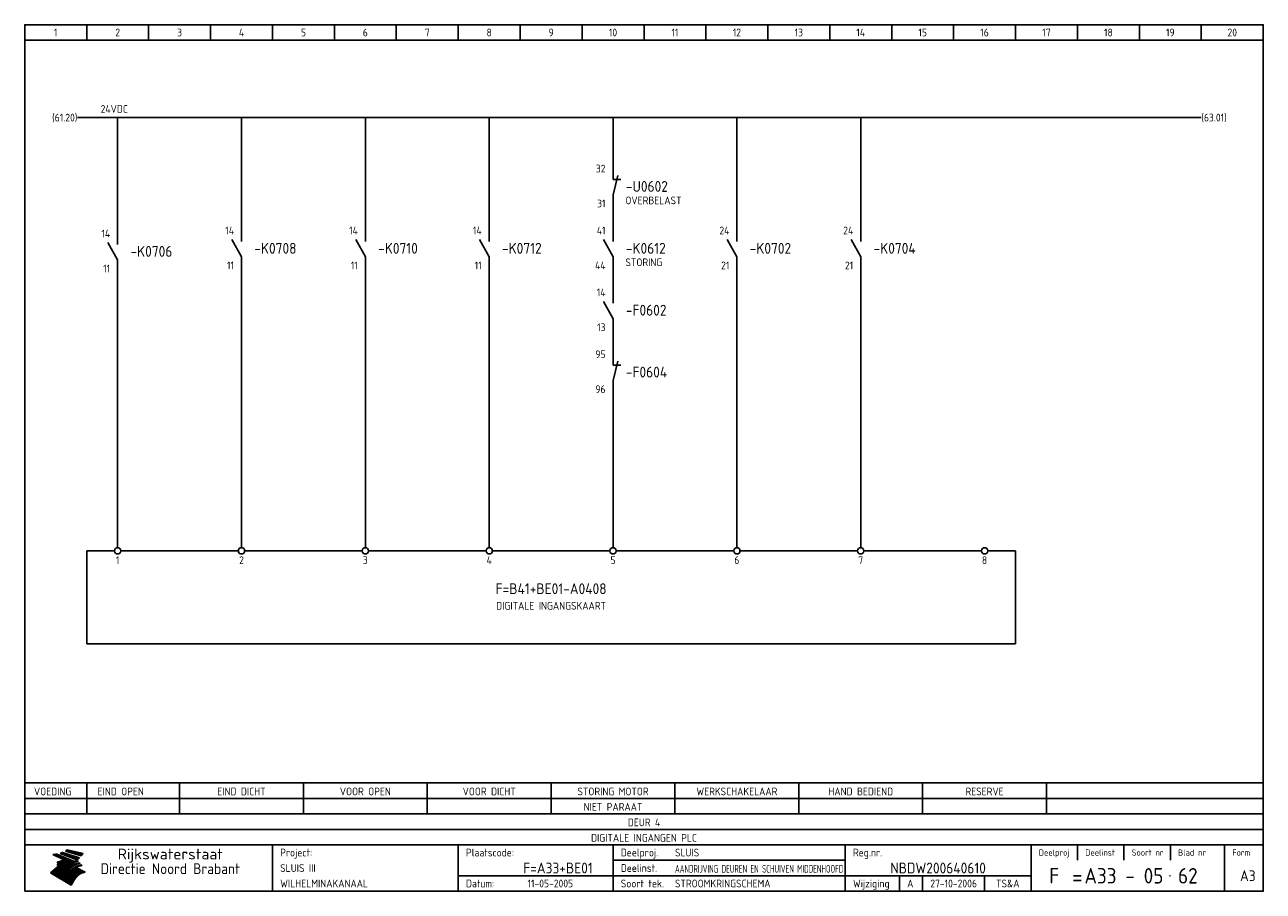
# Model space of a CAD drawing. Extents: x 10 to 410, y 10 to 290.
import ezdxf
from ezdxf.enums import TextEntityAlignment as Align

# ---------------------------------------------------------------- set-up
doc = ezdxf.new("R2010")
doc.units = 0
doc.header["$MEASUREMENT"] = 0
doc.header["$PDMODE"] = 1
for name, color, linetype in [('0-25', 7, 'CONTINUOUS'), ('0-35', 2, 'CONTINUOUS'), ('0-50', 3, 'CONTINUOUS'), ('B-25', 7, 'CONTINUOUS'), ('B-35', 2, 'CONTINUOUS'), ('S-25', 7, 'CONTINUOUS')]:
    doc.layers.add(name, color=color, linetype=linetype)
doc.styles.add('ISO', font='iso.shx')
doc.styles.get("Standard").update_dxf_attribs({"font": 'iso.shx'})

# ---------------------------------------------------------------- blocks, each defined once
blk = doc.blocks.new('0034')
at = {"layer": 'S-25'}
for p, q in [((0, 0), (0, -5)), ((0, -10), (-3.12, -4.38)), ((0, -10), (0, -15))]:
    blk.add_line(p, q, dxfattribs=at)
at = {"layer": 'B-25'}
for tag, p in [('KN1', (-2.43, -2.73)), ('KN2', (-2.43, -14.01))]:
    blk.add_attdef(tag, text='', height=2.5, dxfattribs=at).set_placement(p, align=Align.RIGHT)
blk.add_attdef('OM1', (4, -13.01), '', height=2.5, dxfattribs=at)
at = {"layer": 'B-35'}
blk.add_attdef('KT', (4.14, -8.99), '', height=3.5, dxfattribs=at)
blk = doc.blocks.new('0035')
at = {"layer": 'S-25'}
blk.add_circle((0, 0), 1, dxfattribs=at)
at = {"layer": 'B-25'}
blk.add_attdef('OM1', text='', height=2.5, dxfattribs=at).set_placement((0, -3.01), align=Align.MIDDLE)
blk = doc.blocks.new('KADERA3')
at = {"layer": '0-25'}
for p, q in [((30, 285), (30, 290)), ((50, 285), (50, 290)), ((70, 285), (70, 290)), ((90, 285), (90, 290)), ((110, 285), (110, 290)), ((130, 285), (130, 290)), ((150, 285), (150, 290)), ((170, 285), (170, 290)), ((190, 285), (190, 290)), ((210, 285), (210, 290)), ((230, 285), (230, 290)), ((250, 285), (250, 290)), ((270, 285), (270, 290)), ((290, 285), (290, 290)), ((310, 285), (310, 290)), ((330, 285), (330, 290)), ((350, 285), (350, 290)), ((370, 285), (370, 290)), ((390, 285), (390, 290)), ((10, 285), (410, 285)), ((410, 35), (10, 35)), ((410, 30), (10, 30)), ((350, 25), (350, 20)), ((365, 25), (365, 20)), ((380, 25), (380, 20)), ((200, 20), (275, 20)), ((150, 15), (335, 15)), ((292.5, 15), (292.5, 10)), ((300, 15), (300, 10)), ((320, 15), (320, 10))]:
    blk.add_line(p, q, dxfattribs=at)
at = {"layer": '0-25', "color": 7}
for p, q in [((19.1, 21.89), (25.12, 19)), ((19.1, 21.89), (25.12, 19)), ((19.17, 21.86), (20.7, 21.86)), ((19.29, 21.8), (20.83, 21.8)), ((19.4, 21.75), (20.96, 21.75)), ((19.52, 21.69), (21.09, 21.69)), ((19.64, 21.63), (21.22, 21.63)), ((19.74, 21.92), (20.56, 21.92)), ((19.75, 21.58), (21.36, 21.58)), ((19.87, 21.52), (21.49, 21.52)), ((19.99, 21.47), (21.62, 21.47)), ((20.11, 21.41), (21.75, 21.41)), ((20.22, 21.35), (21.88, 21.35)), ((20.25, 21.97), (20.43, 21.97)), ((20.34, 21.3), (22.02, 21.3)), ((20.38, 21.99), (26.02, 19.59)), ((20.38, 21.99), (26.02, 19.59)), ((20.46, 21.24), (22.15, 21.24)), ((20.57, 21.18), (22.28, 21.18)), ((20.69, 21.13), (22.41, 21.13)), ((20.81, 21.07), (22.55, 21.07)), ((20.92, 21.02), (22.68, 21.02)), ((21.04, 20.96), (22.81, 20.96)), ((21.16, 20.9), (22.94, 20.9)), ((21.27, 20.85), (23.07, 20.85)), ((21.39, 20.79), (23.21, 20.79)), ((21.47, 22.25), (26.83, 20.19)), ((21.47, 22.25), (26.83, 20.19)), ((21.49, 22.25), (23.07, 22.25)), ((21.51, 20.73), (23.34, 20.73)), ((21.6, 22.2), (23.25, 22.2)), ((21.63, 20.68), (23.47, 20.68)), ((21.65, 22.31), (22.89, 22.31)), ((21.74, 20.62), (23.6, 20.62)), ((21.75, 22.14), (23.42, 22.14)), ((21.8, 22.37), (22.71, 22.37)), ((21.86, 20.57), (23.73, 20.57)), ((21.9, 22.08), (23.6, 22.08)), ((21.94, 22.42), (22.53, 22.42)), ((21.98, 20.51), (23.87, 20.51)), ((22.04, 22.03), (23.78, 22.03)), ((22.06, 22.48), (22.36, 22.48)), ((22.09, 20.45), (24, 20.45)), ((22.18, 22.53), (27.65, 20.8)), ((22.18, 22.53), (27.65, 20.8)), ((22.19, 21.97), (23.96, 21.97)), ((22.21, 20.4), (24.13, 20.4)), ((22.33, 20.34), (24.26, 20.34)), ((22.34, 21.92), (24.13, 21.92)), ((22.37, 20), (23.08, 20)), ((22.44, 20.28), (24.4, 20.28)), ((22.48, 21.86), (24.31, 21.86)), ((22.49, 20.06), (23.04, 20.06)), ((22.56, 20.23), (24.53, 20.23)), ((22.61, 20.12), (22.93, 20.12)), ((22.63, 21.8), (24.49, 21.8)), ((22.68, 20.17), (24.66, 20.17)), ((22.71, 20.17), (22.82, 20.17)), ((23.11, 20.02), (22.77, 20.2)), ((23.11, 20.02), (22.77, 20.2)), ((22.78, 21.75), (24.67, 21.75)), ((22.79, 20.12), (24.79, 20.12)), ((22.91, 20.06), (24.92, 20.06)), ((22.92, 21.69), (24.85, 21.69)), ((23.03, 20), (25.06, 20)), ((23.07, 21.63), (25.02, 21.63)), ((23.14, 22.99), (28.22, 21.46)), ((23.14, 22.99), (28.22, 21.46)), ((23.15, 22.98), (25.33, 22.98)), ((23.22, 21.58), (25.2, 21.58)), ((23.23, 23.04), (25.09, 23.04)), ((23.32, 23.1), (24.84, 23.1)), ((23.34, 22.93), (25.57, 22.93)), ((23.36, 21.52), (25.38, 21.52)), ((23.4, 23.15), (24.6, 23.15)), ((23.49, 23.21), (24.36, 23.21)), ((23.51, 21.47), (25.56, 21.47)), ((23.52, 22.87), (25.81, 22.87)), ((23.57, 23.27), (24.12, 23.27)), ((23.64, 23.32), (23.87, 23.32)), ((23.66, 21.41), (25.74, 21.41)), ((23.7, 23.36), (28.82, 22.17)), ((23.7, 23.36), (28.82, 22.17)), ((23.71, 22.82), (26.06, 22.82)), ((23.8, 21.35), (25.91, 21.35)), ((23.9, 22.76), (26.3, 22.76)), ((23.95, 21.3), (26.09, 21.3)), ((24.09, 22.7), (26.54, 22.7)), ((24.09, 21.24), (26.27, 21.24)), ((24.24, 21.18), (26.45, 21.18)), ((24.27, 22.65), (26.78, 22.65)), ((24.39, 21.13), (26.62, 21.13)), ((24.46, 22.59), (27.03, 22.59)), ((24.53, 21.07), (26.8, 21.07)), ((24.65, 22.53), (27.27, 22.53)), ((24.68, 21.02), (26.98, 21.02)), ((24.83, 20.96), (27.16, 20.96)), ((24.84, 22.48), (27.51, 22.48)), ((24.97, 20.9), (27.34, 20.9)), ((25.02, 22.42), (27.75, 22.42)), ((25.12, 20.85), (27.51, 20.85)), ((25.21, 22.37), (28, 22.37)), ((25.27, 20.79), (27.63, 20.79)), ((25.4, 22.31), (28.24, 22.31)), ((25.41, 20.73), (27.57, 20.73)), ((25.56, 20.68), (27.51, 20.68)), ((25.58, 22.25), (28.48, 22.25)), ((25.71, 20.62), (27.44, 20.62)), ((25.77, 22.2), (28.72, 22.2)), ((25.85, 20.57), (27.37, 20.57)), ((25.96, 22.14), (28.79, 22.14)), ((26, 20.51), (27.29, 20.51)), ((26.15, 22.08), (28.75, 22.08)), ((26.15, 20.45), (27.22, 20.45)), ((26.29, 20.4), (27.14, 20.4)), ((26.33, 22.03), (28.71, 22.03)), ((26.44, 20.34), (27.06, 20.34)), ((26.52, 21.97), (28.66, 21.97)), ((26.59, 20.28), (26.97, 20.28)), ((26.71, 21.92), (28.62, 21.92)), ((26.73, 20.23), (26.89, 20.23)), ((26.9, 21.86), (28.57, 21.86)), ((27.08, 21.8), (28.52, 21.8)), ((27.27, 21.75), (28.48, 21.75)), ((27.46, 21.69), (28.43, 21.69)), ((27.65, 21.63), (28.38, 21.63)), ((27.83, 21.58), (28.33, 21.58)), ((28.02, 21.52), (28.28, 21.52)), ((28.21, 21.47), (28.22, 21.47)), ((20.58, 17.88), (18.3, 16)), ((20.58, 17.88), (18.3, 16)), ((24.94, 11.97), (18.3, 16)), ((24.94, 11.97), (18.3, 16)), ((18.31, 16.01), (20.96, 16.01)), ((18.38, 16.07), (21.46, 16.07)), ((18.45, 16.12), (21.88, 16.12)), ((18.52, 16.18), (22.15, 16.18)), ((18.59, 16.23), (22.38, 16.23)), ((18.65, 16.29), (22.58, 16.29)), ((18.72, 16.35), (22.75, 16.35)), ((18.79, 16.4), (22.91, 16.4)), ((18.86, 16.46), (20.6, 16.46)), ((18.93, 16.52), (20.6, 16.52)), ((18.99, 16.57), (20.6, 16.57)), ((19.06, 16.63), (20.6, 16.63)), ((19.13, 16.68), (20.6, 16.68)), ((19.2, 16.74), (20.6, 16.74)), ((19.27, 16.8), (20.6, 16.8)), ((19.33, 16.85), (21.07, 16.85)), ((19.4, 16.91), (21.55, 16.91)), ((19.47, 16.97), (21.88, 16.97)), ((19.54, 17.02), (22.13, 17.02)), ((19.61, 17.08), (22.34, 17.08)), ((19.67, 17.13), (20.6, 17.13)), ((19.74, 17.19), (20.6, 17.19)), ((19.81, 17.25), (20.6, 17.25)), ((19.88, 17.3), (20.6, 17.3)), ((19.95, 17.36), (20.6, 17.36)), ((20.01, 17.42), (20.6, 17.42)), ((20.08, 17.47), (20.93, 17.47)), ((20.15, 17.53), (21.26, 17.53)), ((20.22, 17.58), (21.51, 17.58)), ((20.29, 17.64), (21.72, 17.64)), ((20.35, 17.7), (21.9, 17.7)), ((20.42, 17.75), (22.07, 17.75)), ((20.49, 17.81), (22.22, 17.81)), ((20.56, 17.87), (22.36, 17.87)), ((20.6, 19.11), (20.58, 19.51)), ((20.6, 19.11), (20.58, 19.51)), ((20.58, 19.5), (22.09, 19.5)), ((20.58, 19.44), (21.95, 19.44)), ((20.59, 19.38), (21.79, 19.38)), ((20.59, 19.33), (21.62, 19.33)), ((20.59, 19.27), (21.42, 19.27)), ((20.6, 19.22), (21.2, 19.22)), ((20.6, 19.16), (20.93, 19.16)), ((20.6, 19.11), (20.69, 19.12)), ((20.6, 19.11), (20.69, 19.12)), ((20.6, 18.79), (20.77, 18.81)), ((20.6, 18.79), (20.77, 18.81)), ((20.6, 18.29), (20.6, 18.79)), ((20.6, 18.29), (20.6, 18.79)), ((20.6, 18.77), (22.46, 18.77)), ((20.6, 18.71), (22.33, 18.71)), ((20.6, 18.65), (22.19, 18.65)), ((20.6, 18.6), (22.04, 18.6)), ((20.6, 18.54), (21.87, 18.54)), ((20.6, 18.48), (21.68, 18.48)), ((20.6, 18.43), (21.46, 18.43)), ((20.6, 18.37), (21.21, 18.37)), ((20.6, 18.32), (20.87, 18.32)), ((20.6, 18.29), (20.88, 18.32)), ((20.6, 18.29), (20.88, 18.32)), ((20.6, 17.88), (20.86, 17.91)), ((20.6, 17.88), (20.86, 17.91)), ((20.6, 17.43), (20.97, 17.48)), ((20.6, 17.43), (20.97, 17.48)), ((20.6, 17.43), (20.6, 17.09)), ((20.6, 17.43), (20.6, 17.09)), ((20.6, 17.09), (21.26, 17.16)), ((20.6, 17.09), (21.26, 17.16)), ((20.6, 16.8), (21.37, 16.89)), ((20.6, 16.8), (21.37, 16.89)), ((20.6, 16.8), (20.6, 16.45)), ((20.6, 16.8), (20.6, 16.45)), ((20.6, 16.45), (21.56, 16.56)), ((20.6, 16.45), (21.56, 16.56)), ((20.6, 15.97), (21.67, 16.09)), ((20.6, 15.97), (21.67, 16.09)), ((20.7, 16.46), (23.06, 16.46)), ((20.9, 19.55), (22.23, 19.55)), ((20.9, 18.82), (22.59, 18.82)), ((20.98, 17.92), (22.5, 17.92)), ((21.02, 17.13), (22.53, 17.13)), ((21.19, 19.61), (22.35, 19.61)), ((21.2, 16.52), (23.2, 16.52)), ((21.32, 18.88), (22.71, 18.88)), ((21.32, 17.98), (22.62, 17.98)), ((21.42, 19.67), (22.47, 19.67)), ((21.47, 17.19), (22.7, 17.19)), ((21.59, 18.03), (22.74, 18.03)), ((21.61, 18.93), (22.82, 18.93)), ((21.62, 19.72), (22.59, 19.72)), ((21.72, 16.57), (23.32, 16.57)), ((21.77, 17.25), (22.85, 17.25)), ((21.8, 19.78), (22.69, 19.78)), ((21.8, 18.09), (22.85, 18.09)), ((21.84, 18.99), (22.92, 18.99)), ((21.96, 19.83), (22.79, 19.83)), ((21.99, 18.15), (22.95, 18.15)), ((22.01, 17.3), (22.99, 17.3)), ((22.03, 19.05), (23.03, 19.05)), ((22.1, 16.63), (23.44, 16.63)), ((22.11, 19.89), (22.89, 19.89)), ((22.16, 18.2), (23.05, 18.2)), ((22.21, 19.1), (23.12, 19.1)), ((22.21, 17.36), (23.12, 17.36)), ((22.24, 19.95), (22.99, 19.95)), ((22.31, 18.26), (23.15, 18.26)), ((22.36, 19.16), (23.22, 19.16)), ((22.38, 16.68), (23.56, 16.68)), ((22.39, 17.42), (23.24, 17.42)), ((22.45, 18.32), (23.24, 18.32)), ((22.51, 19.22), (23.3, 19.22)), ((22.56, 17.47), (23.36, 17.47)), ((22.59, 18.37), (23.33, 18.37)), ((22.6, 16.74), (23.66, 16.74)), ((22.64, 19.27), (23.39, 19.27)), ((22.71, 18.43), (23.42, 18.43)), ((22.71, 17.53), (23.47, 17.53)), ((22.77, 19.33), (23.47, 19.33)), ((22.79, 16.8), (23.77, 16.8)), ((22.83, 18.48), (23.5, 18.48)), ((22.84, 17.58), (23.57, 17.58)), ((22.89, 19.38), (23.55, 19.38)), ((22.94, 18.54), (23.58, 18.54)), ((22.96, 16.85), (23.86, 16.85)), ((22.97, 17.64), (23.67, 17.64)), ((23, 19.44), (23.63, 19.44)), ((23.04, 18.6), (23.66, 18.6)), ((23.1, 19.5), (23.72, 19.5)), ((23.1, 17.7), (23.77, 17.7)), ((23.12, 16.91), (23.96, 16.91)), ((23.14, 18.65), (23.74, 18.65)), ((23.15, 19.95), (25.19, 19.95)), ((23.21, 19.55), (23.8, 19.55)), ((23.21, 17.75), (23.86, 17.75)), ((23.21, 16.01), (28.9, 16.01)), ((23.24, 18.71), (23.82, 18.71)), ((23.26, 19.89), (25.32, 19.89)), ((23.26, 16.97), (24.05, 16.97)), ((23.3, 19.61), (23.88, 19.61)), ((23.32, 17.81), (23.95, 17.81)), ((23.33, 18.77), (23.91, 18.77)), ((23.37, 16.07), (29.08, 16.07)), ((23.38, 19.83), (25.45, 19.83)), ((23.39, 19.67), (23.81, 19.67)), ((23.39, 17.02), (24.14, 17.02)), ((23.42, 18.82), (23.99, 18.82)), ((23.42, 17.87), (24.03, 17.87)), ((23.45, 19.7), (23.58, 19.79)), ((23.45, 19.7), (23.58, 19.79)), ((23.48, 19.72), (23.7, 19.72)), ((23.5, 19.78), (25.58, 19.78)), ((23.51, 18.88), (24.07, 18.88)), ((23.51, 16.12), (29.27, 16.12)), ((23.52, 17.92), (24.11, 17.92)), ((23.52, 17.08), (24.22, 17.08)), ((23.54, 18.9), (24.3, 19.42)), ((23.54, 18.9), (24.3, 19.42)), ((23.56, 19.78), (23.59, 19.78)), ((23.56, 19.39), (23.9, 19.62)), ((23.56, 19.39), (23.9, 19.62)), ((23.58, 19.79), (23.9, 19.62)), ((23.58, 19.79), (23.9, 19.62)), ((23.59, 18.93), (24.15, 18.93)), ((23.61, 19.72), (25.72, 19.72)), ((23.62, 17.98), (24.2, 17.98)), ((23.63, 17.13), (24.3, 17.13)), ((23.65, 18.59), (24.62, 19.25)), ((23.65, 18.59), (24.62, 19.25)), ((29.41, 16.17), (23.65, 16.17)), ((23.67, 18.99), (24.23, 18.99)), ((23.71, 18.03), (24.28, 18.03)), ((23.73, 19.67), (25.85, 19.67)), ((23.75, 19.05), (24.32, 19.05)), ((23.75, 17.19), (24.38, 17.19)), ((23.77, 16.23), (29.47, 16.23)), ((23.79, 18.09), (24.36, 18.09)), ((23.83, 19.1), (24.4, 19.1)), ((23.85, 19.61), (25.98, 19.61)), ((23.85, 17.25), (24.46, 17.25)), ((23.88, 18.15), (24.44, 18.15)), ((23.89, 16.29), (29.36, 16.29)), ((23.92, 19.16), (24.48, 19.16)), ((23.94, 18.19), (25.23, 19.07)), ((23.94, 18.19), (25.23, 19.07)), ((23.95, 17.3), (24.55, 17.3)), ((23.96, 19.55), (25.96, 19.55)), ((23.96, 18.2), (24.53, 18.2)), ((24, 19.22), (24.56, 19.22)), ((24, 16.35), (29.24, 16.35)), ((24.04, 18.26), (24.61, 18.26)), ((24.05, 17.36), (24.63, 17.36)), ((24.06, 17.88), (25.34, 18.76)), ((24.06, 17.88), (25.34, 18.76)), ((24.08, 19.5), (25.88, 19.5)), ((24.08, 19.27), (24.58, 19.27)), ((24.11, 16.4), (29.13, 16.4)), ((24.13, 18.32), (24.69, 18.32)), ((24.14, 17.42), (24.71, 17.42)), ((24.16, 19.33), (24.47, 19.33)), ((24.2, 19.44), (25.79, 19.44)), ((24.21, 18.37), (24.77, 18.37)), ((24.21, 16.46), (29.02, 16.46)), ((24.23, 17.47), (24.79, 17.47)), ((24.24, 17.48), (25.52, 18.36)), ((24.24, 17.48), (25.52, 18.36)), ((24.25, 19.38), (24.36, 19.38)), ((24.29, 18.43), (24.85, 18.43)), ((24.3, 19.42), (24.62, 19.25)), ((24.3, 19.42), (24.62, 19.25)), ((24.31, 19.38), (25.71, 19.38)), ((24.31, 17.53), (24.87, 17.53)), ((24.31, 16.52), (28.91, 16.52)), ((24.35, 17.17), (25.64, 18.05)), ((24.35, 17.17), (25.64, 18.05)), ((24.37, 18.48), (24.94, 18.48)), ((24.39, 17.58), (24.96, 17.58)), ((24.4, 16.57), (28.79, 16.57)), ((24.43, 19.33), (25.62, 19.33)), ((24.45, 18.54), (25.02, 18.54)), ((24.47, 17.64), (25.04, 17.64)), ((24.49, 16.63), (28.68, 16.63)), ((24.54, 18.6), (25.1, 18.6)), ((24.55, 19.27), (25.54, 19.27)), ((24.56, 17.7), (25.12, 17.7)), ((24.57, 16.68), (28.57, 16.68)), ((24.62, 18.65), (25.18, 18.65)), ((24.63, 16.72), (25.91, 17.6)), ((24.63, 16.72), (25.91, 17.6)), ((24.64, 17.75), (25.2, 17.75)), ((24.66, 16.74), (28.45, 16.74)), ((24.67, 19.22), (25.45, 19.22)), ((24.7, 18.71), (25.27, 18.71)), ((24.72, 17.81), (25.29, 17.81)), ((24.74, 16.8), (28.34, 16.8)), ((24.78, 19.16), (25.37, 19.16)), ((24.78, 18.77), (25.34, 18.77)), ((24.8, 17.87), (25.37, 17.87)), ((24.82, 16.85), (28.23, 16.85)), ((24.87, 18.82), (25.4, 18.82)), ((24.89, 17.92), (25.45, 17.92)), ((24.9, 19.1), (25.28, 19.1)), ((24.9, 16.91), (28.11, 16.91)), ((24.95, 18.88), (25.45, 18.88)), ((24.97, 17.98), (25.53, 17.98)), ((24.99, 16.97), (28, 16.97)), ((25.02, 19.05), (25.2, 19.05)), ((25.03, 18.93), (25.51, 18.93)), ((25.05, 18.03), (25.61, 18.03)), ((25.07, 17.02), (27.89, 17.02)), ((25.11, 18.99), (25.57, 18.99)), ((26.02, 19.59), (25.12, 19)), ((26.02, 19.59), (25.12, 19)), ((25.13, 18.09), (25.68, 18.09)), ((25.15, 17.08), (27.77, 17.08)), ((25.19, 19.05), (25.63, 19.05)), ((25.21, 18.15), (25.75, 18.15)), ((25.23, 17.13), (27.66, 17.13)), ((25.26, 19.1), (25.7, 19.1)), ((25.3, 18.2), (25.82, 18.2)), ((25.31, 17.19), (27.55, 17.19)), ((25.33, 19.16), (25.77, 19.16)), ((25.38, 18.26), (25.89, 18.26)), ((25.39, 19.22), (25.85, 19.22)), ((25.4, 17.25), (27.43, 17.25)), ((25.46, 18.32), (25.97, 18.32)), ((25.47, 19.27), (25.93, 19.27)), ((25.48, 17.3), (27.32, 17.3)), ((25.54, 19.33), (26.03, 19.33)), ((25.54, 18.37), (26.06, 18.37)), ((25.56, 17.36), (27.21, 17.36)), ((25.62, 18.43), (26.14, 18.43)), ((25.63, 19.38), (26.13, 19.38)), ((25.64, 17.42), (27.1, 17.42)), ((25.7, 18.48), (26.24, 18.48)), ((25.72, 19.44), (26.24, 19.44)), ((25.73, 17.47), (26.98, 17.47)), ((25.79, 18.54), (26.34, 18.54)), ((25.81, 17.53), (26.87, 17.53)), ((25.82, 19.5), (26.36, 19.5)), ((25.89, 18.6), (26.46, 18.6)), ((25.89, 17.58), (26.76, 17.58)), ((25.93, 19.55), (26.53, 19.55)), ((25.96, 17.64), (26.64, 17.64)), ((25.99, 18.65), (26.58, 18.65)), ((26.04, 17.7), (26.59, 17.7)), ((26.06, 19.61), (26.85, 19.61)), ((26.1, 18.71), (26.72, 18.71)), ((26.12, 17.75), (26.67, 17.75)), ((26.2, 17.81), (26.76, 17.81)), ((26.21, 19.67), (27.23, 19.67)), ((26.23, 18.77), (26.89, 18.77)), ((26.29, 17.87), (26.86, 17.87)), ((26.37, 18.82), (27.09, 18.82)), ((26.39, 17.92), (26.97, 17.92)), ((26.44, 19.72), (27.18, 19.72)), ((26.49, 17.98), (27.09, 17.98)), ((26.53, 18.88), (27.34, 18.88)), ((26.56, 17.68), (29.54, 16.2)), ((26.56, 17.68), (29.54, 16.2)), ((26.6, 18.03), (27.22, 18.03)), ((26.72, 18.09), (27.38, 18.09)), ((26.73, 18.93), (27.66, 18.93)), ((26.85, 18.15), (27.56, 18.15)), ((26.99, 18.99), (27.9, 18.99)), ((27, 18.2), (27.8, 18.2)), ((27.13, 19.78), (27.25, 19.64)), ((27.13, 19.78), (27.25, 19.64)), ((27.18, 18.26), (28.13, 18.26)), ((27.26, 19.05), (27.84, 19.05)), ((27.39, 18.32), (28.47, 18.32)), ((27.7, 18.37), (28.49, 18.37)), ((27.78, 19.1), (27.93, 18.96)), ((27.78, 19.1), (27.93, 18.96)), ((28, 18.43), (28.44, 18.43)), ((28.29, 15.83), (29.54, 16.2)), ((28.29, 15.83), (29.54, 16.2)), ((28.39, 18.48), (28.54, 18.32)), ((28.39, 18.48), (28.54, 18.32)), ((29.54, 16.2), (29.45, 16.17)), ((29.54, 16.2), (29.45, 16.17)), ((29.46, 16.18), (29.47, 16.18)), ((18.38, 15.95), (20.6, 15.95)), ((18.47, 15.9), (20.6, 15.9)), ((18.57, 15.84), (20.6, 15.84)), ((18.66, 15.78), (20.6, 15.78)), ((18.75, 15.73), (20.6, 15.73)), ((18.85, 15.67), (20.6, 15.67)), ((18.94, 15.62), (20.6, 15.62)), ((19.03, 15.56), (27.83, 15.56)), ((19.12, 15.5), (27.75, 15.5)), ((19.22, 15.45), (27.66, 15.45)), ((19.31, 15.39), (27.58, 15.39)), ((19.4, 15.33), (27.5, 15.33)), ((19.49, 15.28), (27.43, 15.28)), ((19.59, 15.22), (27.36, 15.22)), ((19.68, 15.17), (27.29, 15.17)), ((19.77, 15.11), (27.22, 15.11)), ((19.86, 15.05), (27.15, 15.05)), ((19.96, 15), (27.09, 15)), ((20.05, 14.94), (27.02, 14.94)), ((20.14, 14.88), (26.96, 14.88)), ((20.24, 14.83), (26.9, 14.83)), ((20.33, 14.77), (26.84, 14.77)), ((20.42, 14.72), (26.79, 14.72)), ((20.51, 14.66), (26.73, 14.66)), ((20.6, 15.97), (20.6, 15.58)), ((20.6, 15.97), (20.6, 15.58)), ((20.6, 15.58), (21.95, 15.73)), ((20.6, 15.58), (21.95, 15.73)), ((20.61, 14.6), (26.68, 14.6)), ((20.7, 14.55), (26.62, 14.55)), ((20.79, 14.49), (26.57, 14.49)), ((20.88, 14.43), (26.52, 14.43)), ((20.94, 15.62), (27.92, 15.62)), ((20.98, 14.38), (26.47, 14.38)), ((21.07, 14.32), (26.42, 14.32)), ((21.16, 14.27), (26.38, 14.27)), ((21.25, 14.21), (26.33, 14.21)), ((21.35, 14.15), (26.29, 14.15)), ((21.44, 14.1), (26.24, 14.1)), ((21.45, 15.67), (28.01, 15.67)), ((21.53, 14.04), (26.2, 14.04)), ((21.63, 13.98), (26.16, 13.98)), ((21.72, 13.93), (26.12, 13.93)), ((21.81, 13.87), (26.08, 13.87)), ((21.9, 13.82), (26.04, 13.82)), ((21.96, 15.73), (28.11, 15.73)), ((22, 13.76), (26, 13.76)), ((22.09, 13.7), (25.96, 13.7)), ((22.18, 13.65), (25.93, 13.65)), ((22.27, 13.59), (25.89, 13.59)), ((22.34, 15.78), (28.21, 15.78)), ((22.37, 13.53), (25.86, 13.53)), ((22.46, 13.48), (25.82, 13.48)), ((22.55, 13.42), (25.79, 13.42)), ((22.62, 15.84), (28.33, 15.84)), ((22.65, 13.37), (25.76, 13.37)), ((22.74, 13.31), (25.73, 13.31)), ((22.83, 13.25), (25.69, 13.25)), ((22.84, 15.9), (28.52, 15.9)), ((22.92, 13.2), (25.66, 13.2)), ((23.02, 13.14), (25.63, 13.14)), ((23.04, 15.95), (28.71, 15.95)), ((23.11, 13.08), (25.59, 13.08)), ((23.2, 13.03), (25.56, 13.03)), ((23.29, 12.97), (25.53, 12.97)), ((23.39, 12.92), (25.5, 12.92)), ((23.48, 12.86), (25.46, 12.86)), ((23.57, 12.8), (25.43, 12.8)), ((23.66, 12.75), (25.4, 12.75)), ((23.76, 12.69), (25.36, 12.69)), ((23.85, 12.63), (25.33, 12.63)), ((23.94, 12.58), (25.3, 12.58)), ((24.04, 12.52), (25.26, 12.52)), ((24.13, 12.47), (25.23, 12.47)), ((24.22, 12.41), (25.2, 12.41)), ((24.31, 12.35), (25.17, 12.35)), ((24.41, 12.3), (25.13, 12.3)), ((24.5, 12.24), (25.1, 12.24)), ((24.59, 12.18), (25.07, 12.18)), ((24.68, 12.13), (25.03, 12.13)), ((24.78, 12.07), (25, 12.07)), ((24.87, 12.02), (24.97, 12.02)), ((24.94, 11.97), (25.81, 13.45)), ((24.94, 11.97), (25.81, 13.45))]:
    blk.add_line(p, q, dxfattribs=at)
for centre, radius, start, end in [((19.15, 29.7), 7.8, 269.6055, 279.0886), ((19.15, 29.7), 7.8, 269.6055, 279.0886), ((19.93, 25.38), 5.91, 276.3402, 298.7463), ((19.93, 25.38), 5.91, 276.3402, 298.7463), ((19.84, 25.09), 6.03, 278.129, 302.868), ((19.84, 25.09), 6.03, 278.129, 302.868), ((19.84, 27.26), 5.27, 288.0217, 296.3084), ((19.84, 27.26), 5.27, 288.0217, 296.3084), ((20.49, 27.56), 5.28, 300.0654, 307.393), ((20.49, 27.56), 5.28, 300.0654, 307.393), ((24.11, 24.7), 5.26, 301.1147, 312.2814), ((24.11, 24.7), 5.26, 301.1147, 312.2814), ((21.95, 27.32), 8.59, 316.9248, 323.1399), ((21.95, 27.32), 8.59, 316.9248, 323.1399), ((20.21, 23.78), 5.91, 273.6149, 304.3803), ((20.21, 23.78), 5.91, 273.6149, 304.3803), ((20.35, 24.56), 5.76, 274.164, 302.5474), ((20.35, 24.56), 5.76, 274.164, 302.5474), ((20.05, 24.28), 6.02, 277.9472, 305.7139), ((20.05, 24.28), 6.02, 277.9472, 305.7139), ((20.04, 23.49), 6.09, 278.8115, 306.4242), ((20.04, 23.49), 6.09, 278.8115, 306.4242), ((20.53, 23.07), 5.96, 277.0519, 304.973), ((20.53, 23.07), 5.96, 277.0519, 304.973), ((20.72, 22.76), 5.91, 276.3402, 304.3803), ((20.72, 22.76), 5.91, 276.3402, 304.3803), ((21.06, 22.34), 5.81, 274.9043, 303.1745), ((21.06, 22.34), 5.81, 274.9043, 303.1745), ((20.82, 22.06), 6.04, 278.1111, 305.8489), ((20.82, 22.06), 6.04, 278.1111, 305.8489), ((21.3, 21.6), 5.91, 276.3402, 304.3803), ((21.3, 21.6), 5.91, 276.3402, 304.3803), ((27.05, 17.17), 2.63, 107.4286, 133.7799), ((27.05, 17.17), 2.63, 107.4286, 133.7799), ((27.45, 16.91), 2.81, 110.4143, 138.7411), ((27.45, 16.91), 2.81, 110.4143, 138.7411), ((27.57, 15.64), 3.4, 98.1566, 126.9045), ((27.57, 15.64), 3.4, 98.1566, 126.9045), ((27.91, 15.54), 3.39, 100.5835, 132.088), ((27.91, 15.54), 3.39, 100.5835, 132.088), ((28.21, 14.74), 3.67, 95.7581, 128.7216), ((28.21, 14.74), 3.67, 95.7581, 128.7216), ((27.01, 16.84), 2.93, 87.7348, 104.8316), ((27.01, 16.84), 2.93, 87.7348, 104.8316), ((27.37, 15.71), 3.93, 91.7838, 103.2817), ((27.37, 15.71), 3.93, 91.7838, 103.2817), ((28.4, 15.05), 3.21, 96.3886, 125.0052), ((28.4, 15.05), 3.21, 96.3886, 125.0052), ((27.82, 16.31), 2.8, 90.634, 105.1984), ((27.82, 16.31), 2.8, 90.634, 105.1984), ((28.19, 15.04), 3.93, 93.8342, 103.2817), ((28.19, 15.04), 3.93, 93.8342, 103.2817), ((28.58, 15.69), 2.8, 93.8141, 105.1984), ((28.58, 15.69), 2.8, 93.8141, 105.1984), ((28.95, 14.41), 3.93, 96.0135, 103.2817), ((28.95, 14.41), 3.93, 96.0135, 103.2817), ((31.24, 10.26), 6.3, 117.9568, 149.6251), ((31.24, 10.26), 6.3, 117.9568, 149.6251)]:
    blk.add_arc(centre, radius, start, end, dxfattribs=at)
at = {"layer": '0-35'}
for p, q in [((90, 25), (90, 10)), ((150, 25), (150, 10)), ((200, 25), (200, 10)), ((275, 25), (275, 10)), ((335, 25), (335, 10)), ((397.5, 25), (397.5, 10))]:
    blk.add_line(p, q, dxfattribs=at)
at = {"layer": '0-50'}
for p, q in [((10, 25), (410, 25)), ((348.75, 15), (351.25, 15)), ((348.75, 13.5), (351.25, 13.5))]:
    blk.add_line(p, q, dxfattribs=at)
blk.add_lwpolyline([(10, 10), (410, 10), (410, 290), (10, 290)], close=True, dxfattribs=at)
at = {"layer": '0-50', "const_width": 0.25}
blk.add_lwpolyline([(379.75, 15, 1), (380, 15, 1)], format="xyb", close=True, dxfattribs=at)
at = {"layer": '0-25', "style": 'ISO'}
for s, height, p in [('Project:', 2.5, (92.5, 22.5)), ('Plaatscode:', 2.5, (152.5, 22.5)), ('Deelproj.', 2.5, (202.5, 22.5)), ('Reg.nr.', 2.5, (277.5, 22.5)), ('Deelproj', 2, (337.5, 22.5)), ('Deelinst', 2, (352.5, 22.5)), ('Soort nr', 2, (367.5, 22.5)), ('Blad nr', 2, (382.5, 22.5)), ('Form', 2, (400, 22.5)), ('Deelinst.', 2.5, (202.5, 17.5)), ('Datum:', 2.5, (152.5, 12.5)), ('Soort tek.', 2.5, (202.5, 12.5)), ('Wijziging', 2.5, (277.5, 12.5))]:
    blk.add_text(s, height=height, dxfattribs=at).set_placement(p, align=Align.MIDDLE_LEFT)
for tag, p in [('STR1', (20, 287.5)), ('STR2', (40, 287.5)), ('STR3', (60, 287.5)), ('STR4', (80, 287.5)), ('STR5', (100, 287.5)), ('STR6', (120, 287.5)), ('STR7', (140, 287.5)), ('STR8', (160, 287.5)), ('STR9', (180, 287.5)), ('STR10', (200, 287.5)), ('STR11', (220, 287.5)), ('STR12', (240, 287.5)), ('STR13', (260, 287.5)), ('STR14', (280, 287.5)), ('STR15', (300, 287.5)), ('STR16', (320, 287.5)), ('STR17', (340, 287.5)), ('STR18', (360, 287.5)), ('STR19', (380, 287.5)), ('STR20', (400, 287.5)), ('W', (180, 12.5)), ('Z', (310, 12.5)), ('Y', (327.5, 12.5))]:
    blk.add_attdef(tag, text='', height=2.5, dxfattribs=at).set_placement(p, align=Align.MIDDLE)
for tag, p in [('N', (220, 22.5)), ('B', (92.5, 17.5)), ('P', (220, 17.5)), ('C', (92.5, 12.5)), ('U', (220, 12.5)), ('REV', (295, 12.5))]:
    blk.add_attdef(tag, text='', height=2.5, dxfattribs=at).set_placement(p, align=Align.MIDDLE_LEFT)
at = {"layer": '0-35', "style": 'ISO', "width": 1.00614}
blk.add_text('Rijkswaterstaat', height=3.5, dxfattribs=at).set_placement((40, 20.28), (74, 20.28), align=Align.FIT)
at = {"layer": '0-35', "color": 2, "style": 'ISO', "width": 0.948867}
blk.add_text('Directie Noord Brabant', height=3.5, dxfattribs=at).set_placement((34.5, 15.53), (79.5, 15.53), align=Align.FIT)
at = {"layer": '0-35', "style": 'ISO'}
for tag, p in [('X', (178.5, 17.5)), ('FORM', (402.5, 15))]:
    blk.add_attdef(tag, text='', height=3.5, dxfattribs=at).set_placement(p, align=Align.MIDDLE_LEFT)
blk.add_attdef('RNR', text='', height=3.5, dxfattribs=at).set_placement((305, 17.5), align=Align.MIDDLE)
at = {"layer": '0-50', "style": 'ISO'}
for tag, p in [('M', (342.5, 15)), ('O', (365, 15))]:
    blk.add_attdef(tag, text='', height=5, dxfattribs=at).set_placement(p, align=Align.MIDDLE)
blk.add_attdef('Q', text='', height=5, dxfattribs=at).set_placement((382.5, 15), align=Align.MIDDLE_LEFT)
blk = doc.blocks.new('0055')
at = {"layer": 'S-25'}
for p, q in [((0, 0), (0, -5)), ((0, -10), (1.56, -3.75)), ((0, -5), (2.5, -5)), ((0, -10), (0, -15))]:
    blk.add_line(p, q, dxfattribs=at)
at = {"layer": 'B-25'}
for tag, p in [('KN1', (-2.43, -2.73)), ('KN2', (-2.43, -14.01))]:
    blk.add_attdef(tag, text='', height=2.5, dxfattribs=at).set_placement(p, align=Align.RIGHT)
blk.add_attdef('OM1', (4, -13.01), '', height=2.5, dxfattribs=at)
at = {"layer": 'B-35'}
blk.add_attdef('KT', (4.14, -8.99), '', height=3.5, dxfattribs=at)

msp = doc.modelspace()

# ---------------------------------------------------------------- linework, layer by layer
at = {"layer": '0-25'}
for p, q in [((410, 45), (10, 45)), ((410, 40), (10, 40))]:
    msp.add_line(p, q, dxfattribs=at)
at = {"layer": 'S-25'}
for p, q in [((10, 285), (25, 285)), ((27, 260), (390, 260)), ((40, 220), (40, 260)), ((40, 220), (40, 260)), ((80, 220), (80, 260)), ((120, 220), (120, 260)), ((120, 220), (120, 260)), ((160, 220), (160, 260)), ((200, 245), (200, 260)), ((240, 220), (240, 260)), ((280, 220), (280, 260)), ((200, 230), (200, 225)), ((40, 209), (40, 121)), ((80, 210), (80, 121)), ((120, 210), (120, 121)), ((160, 210), (160, 121)), ((200, 210), (200, 205)), ((240, 210), (240, 121)), ((280, 210), (280, 121)), ((200, 185), (200, 190)), ((200, 170), (200, 121)), ((30, 90), (30, 120)), ((30, 120), (39, 120)), ((79, 120), (41, 120)), ((119, 120), (81, 120)), ((81, 120), (81, 120)), ((159, 120), (121, 120)), ((199, 120), (161, 120)), ((239, 120), (201, 120)), ((279, 120), (241, 120)), ((319, 120), (281, 120)), ((321, 120), (330, 120)), ((330, 120), (330, 90)), ((330, 90), (30, 90)), ((30, 45), (30, 35)), ((60, 45), (60, 35)), ((100, 45), (100, 35)), ((140, 45), (140, 35)), ((180, 45), (180, 35)), ((220, 45), (220, 35)), ((260, 45), (260, 35)), ((300, 45), (300, 35)), ((340, 45), (340, 35))]:
    msp.add_line(p, q, dxfattribs=at)
at = {"layer": 'S-25', "linetype": 'Continuous'}
msp.add_point((85, 124.5), dxfattribs=at)
msp.add_point((85, 124.5), dxfattribs=at)
at = {"layer": 'S-25'}
for p in [(180, 105), (40, 55), (180, 50), (180, 50)]:
    msp.add_point(p, dxfattribs=at)

# ---------------------------------------------------------------- block references
at = {"layer": '0-25'}
msp.add_blockref('0055', (200, 245), dxfattribs=at).add_auto_attribs({'KT': '-U0602', 'OM1': 'OVERBELAST', 'KN1': '32', 'KN2': '31'})
at = {"layer": 'S-25'}
ref = msp.add_blockref('KADERA3', (0, 0), dxfattribs=at)
ref.add_attrib('B', 'SLUIS III', dxfattribs={"layer": '0-25', "height": 2.5, "style": 'ISO'}).set_placement((92.5, 17.5), align=Align.MIDDLE_LEFT)
ref.add_attrib('C', 'WILHELMINAKANAAL', dxfattribs={"layer": '0-25', "height": 2.5, "style": 'ISO'}).set_placement((92.5, 12.5), align=Align.MIDDLE_LEFT)
ref.add_attrib('N', 'SLUIS', dxfattribs={"layer": '0-25', "height": 2.5, "style": 'ISO'}).set_placement((220, 22.5), align=Align.MIDDLE_LEFT)
ref.add_attrib('U', 'STROOMKRINGSCHEMA', dxfattribs={"layer": '0-25', "height": 2.5, "style": 'ISO'}).set_placement((220, 12.5), align=Align.MIDDLE_LEFT)
ref.add_attrib('M', 'F', dxfattribs={"layer": '0-50', "height": 5, "style": 'ISO'}).set_placement((342.5, 15), align=Align.MIDDLE)
ref.add_attrib('O', 'A33 - 05', dxfattribs={"layer": '0-50', "height": 5, "style": 'ISO'}).set_placement((365, 15), align=Align.MIDDLE)
ref.add_attrib('Q', '62', dxfattribs={"layer": '0-50', "height": 5, "style": 'ISO'}).set_placement((382.5, 15), align=Align.MIDDLE_LEFT)
ref.add_attrib('X', 'F=A33+BE01', dxfattribs={"layer": '0-35', "height": 3.5, "style": 'ISO'}).set_placement((171, 17.5), align=Align.MIDDLE_LEFT)
ref.add_attrib('RNR', 'NBDW200640610', dxfattribs={"layer": '0-35', "height": 3.5, "style": 'ISO'}).set_placement((305, 17.5), align=Align.MIDDLE)
ref.add_attrib('W', '11-05-2005', dxfattribs={"layer": '0-25', "height": 2.5, "style": 'ISO'}).set_placement((179.75, 12.5), align=Align.MIDDLE)
ref.add_attrib('FORM', 'A3', dxfattribs={"layer": '0-35', "height": 3.5, "style": 'ISO'}).set_placement((402.5, 15), align=Align.MIDDLE_LEFT)
ref.add_attrib('REV', 'A', dxfattribs={"layer": '0-25', "height": 2.5, "style": 'ISO'}).set_placement((295, 12.5), align=Align.MIDDLE_LEFT)
ref.add_attrib('Z', '27-10-2006', dxfattribs={"layer": '0-25', "height": 2.5, "style": 'ISO'}).set_placement((310, 12.5), align=Align.MIDDLE)
ref.add_attrib('Y', 'TS&A', dxfattribs={"layer": '0-25', "height": 2.5, "style": 'ISO'}).set_placement((327.5, 12.5), align=Align.MIDDLE)
ref.add_attrib('STR1', '1', dxfattribs={"layer": '0-25', "height": 2.5, "style": 'ISO'}).set_placement((20, 287.5), align=Align.MIDDLE)
ref.add_attrib('STR2', '2', dxfattribs={"layer": '0-25', "height": 2.5, "style": 'ISO'}).set_placement((40, 287.5), align=Align.MIDDLE)
ref.add_attrib('STR3', '3', dxfattribs={"layer": '0-25', "height": 2.5, "style": 'ISO'}).set_placement((60, 287.5), align=Align.MIDDLE)
ref.add_attrib('STR4', '4', dxfattribs={"layer": '0-25', "height": 2.5, "style": 'ISO'}).set_placement((80, 287.5), align=Align.MIDDLE)
ref.add_attrib('STR5', '5', dxfattribs={"layer": '0-25', "height": 2.5, "style": 'ISO'}).set_placement((100, 287.5), align=Align.MIDDLE)
ref.add_attrib('STR6', '6', dxfattribs={"layer": '0-25', "height": 2.5, "style": 'ISO'}).set_placement((120, 287.5), align=Align.MIDDLE)
ref.add_attrib('STR7', '7', dxfattribs={"layer": '0-25', "height": 2.5, "style": 'ISO'}).set_placement((140, 287.5), align=Align.MIDDLE)
ref.add_attrib('STR8', '8', dxfattribs={"layer": '0-25', "height": 2.5, "style": 'ISO'}).set_placement((160, 287.5), align=Align.MIDDLE)
ref.add_attrib('STR9', '9', dxfattribs={"layer": '0-25', "height": 2.5, "style": 'ISO'}).set_placement((180, 287.5), align=Align.MIDDLE)
ref.add_attrib('STR10', '10', dxfattribs={"layer": '0-25', "height": 2.5, "style": 'ISO'}).set_placement((200, 287.5), align=Align.MIDDLE)
ref.add_attrib('STR11', '11', dxfattribs={"layer": '0-25', "height": 2.5, "style": 'ISO'}).set_placement((220, 287.5), align=Align.MIDDLE)
ref.add_attrib('STR12', '12', dxfattribs={"layer": '0-25', "height": 2.5, "style": 'ISO'}).set_placement((240, 287.5), align=Align.MIDDLE)
ref.add_attrib('STR13', '13', dxfattribs={"layer": '0-25', "height": 2.5, "style": 'ISO'}).set_placement((260, 287.5), align=Align.MIDDLE)
ref.add_attrib('STR14', '14', dxfattribs={"layer": '0-25', "height": 2.5, "style": 'ISO'}).set_placement((280, 287.5), align=Align.MIDDLE)
ref.add_attrib('STR15', '15', dxfattribs={"layer": '0-25', "height": 2.5, "style": 'ISO'}).set_placement((300, 287.5), align=Align.MIDDLE)
ref.add_attrib('STR16', '16', dxfattribs={"layer": '0-25', "height": 2.5, "style": 'ISO'}).set_placement((320, 287.5), align=Align.MIDDLE)
ref.add_attrib('STR17', '17', dxfattribs={"layer": '0-25', "height": 2.5, "style": 'ISO'}).set_placement((340, 287.5), align=Align.MIDDLE)
ref.add_attrib('STR18', '18', dxfattribs={"layer": '0-25', "height": 2.5, "style": 'ISO'}).set_placement((360, 287.5), align=Align.MIDDLE)
ref.add_attrib('STR19', '19', dxfattribs={"layer": '0-25', "height": 2.5, "style": 'ISO'}).set_placement((380, 287.5), align=Align.MIDDLE)
ref.add_attrib('STR20', '20', dxfattribs={"layer": '0-25', "height": 2.5, "style": 'ISO'}).set_placement((400, 287.5), align=Align.MIDDLE)
for name, p, values in [('0034', (40, 224), {'KT': '-K0706', 'KN1': '14', 'KN2': '11'}), ('0034', (80, 225), {'KT': '-K0708', 'KN1': '14', 'KN2': '11'}), ('0034', (120, 225), {'KT': '-K0710', 'KN1': '14', 'KN2': '11'}), ('0034', (160, 225), {'KT': '-K0712', 'KN1': '14', 'KN2': '11'}), ('0034', (200, 225), {'KT': '-K0612', 'OM1': 'STORING', 'KN1': '41', 'KN2': '44'}), ('0034', (240, 225), {'KT': '-K0702', 'KN1': '24', 'KN2': '21'}), ('0034', (280, 225), {'KT': '-K0704', 'KN1': '24', 'KN2': '21'}), ('0034', (200, 205), {'KT': '-F0602', 'KN1': '14', 'KN2': '13'}), ('0055', (200, 185), {'KT': '-F0604', 'KN1': '95', 'KN2': '96'}), ('0035', (40, 120), {'OM1': '1'}), ('0035', (80, 120), {'OM1': '2'}), ('0035', (120, 120), {'OM1': '3'}), ('0035', (160, 120), {'OM1': '4'}), ('0035', (200, 120), {'OM1': '5'}), ('0035', (240, 120), {'OM1': '6'}), ('0035', (280, 120), {'OM1': '7'}), ('0035', (320, 120), {'OM1': '8'})]:
    msp.add_blockref(name, p, dxfattribs=at).add_auto_attribs(values)

# ---------------------------------------------------------------- texts
at = {"layer": 'B-25', "style": 'ISO'}
msp.add_text('24VDC', height=2.5, dxfattribs=at).set_placement((34.5, 261.54))
msp.add_text('(61.20)', height=2.5, dxfattribs=at).set_placement((27, 260), align=Align.MIDDLE_RIGHT)
msp.add_text('(63.01)', height=2.5, dxfattribs=at).set_placement((390, 260), align=Align.MIDDLE_LEFT)
at = {"layer": 'B-25'}
msp.add_text('DIGITALE INGANGSKAART', height=2.5, dxfattribs=at).set_placement((180, 101), align=Align.CENTER)
at = {"layer": 'B-25', "style": 'ISO'}
for s, p in [('VOEDING', (19, 41)), ('EIND OPEN', (41, 41)), ('EIND DICHT', (80, 41)), ('VOOR OPEN', (120, 41)), ('VOOR DICHT', (160, 41)), ('STORING MOTOR', (200, 41)), ('WERKSCHAKELAAR', (240, 41)), ('HAND BEDIEND', (280, 41)), ('RESERVE', (320, 41)), ('NIET PARAAT', (200, 36)), ('DEUR 4', (210, 31)), ('DIGITALE INGANGEN PLC', (210, 26))]:
    msp.add_text(s, height=2.5, dxfattribs=at).set_placement(p, align=Align.CENTER)
at = {"layer": 'B-25', "style": 'ISO', "width": 0.793392}
msp.add_text('AANDRIJVING DEUREN EN SCHUIVEN MIDDENHOOFD', height=2.5, dxfattribs=at).set_placement((220, 16), (274.4, 16), align=Align.FIT)
at = {"layer": 'B-35'}
msp.add_text('F=B41+BE01-A0408', height=3.5, dxfattribs=at).set_placement((180, 106), align=Align.CENTER)

doc.saveas('drawing.dxf')
